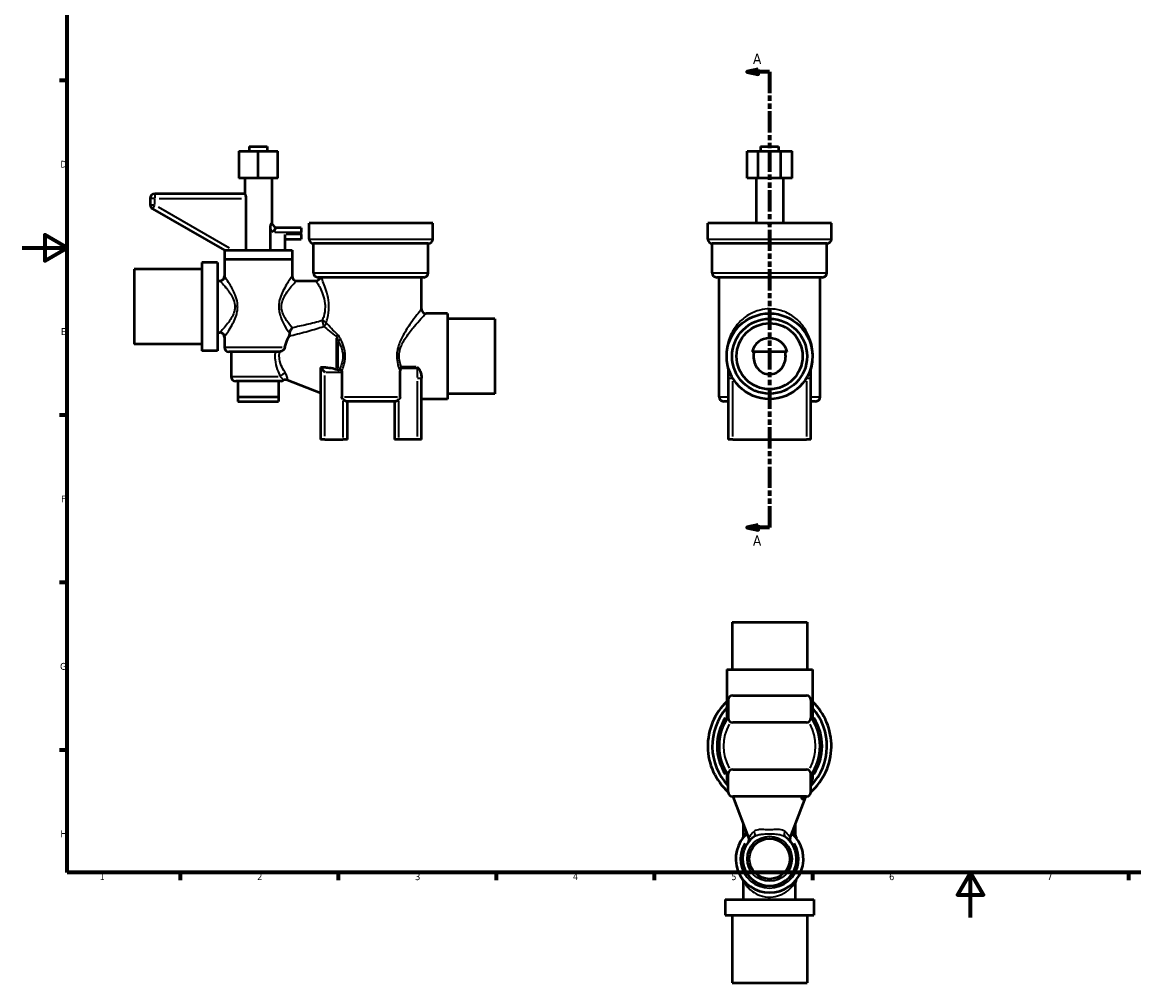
# Model space of a CAD drawing. Header units: millimetres. Extents: x 0 to 875, y -29 to 823.
# Tile 1 of 4: x 0 to 493, y -29 to 397. Entities that reach past the tile are written whole.
import ezdxf

# ---------------------------------------------------------------- set-up
doc = ezdxf.new("R2010")
doc.units = ezdxf.units.MM
doc.linetypes.add('DOUBLE_DASH_CHAIN', pattern=[1.2403, 0.6614, -0.0827, 0.1654, -0.0827, 0.1654, -0.0827])
for name, color, linetype, lineweight in [('Border (ANSI)', 7, 'Continuous', 70), ('Section Line (ANSI)', 7, 'DOUBLE_DASH_CHAIN', 70), ('Visible (ANSI)', 7, 'Continuous', 50), ('Visible Narrow (ANSI)', 7, 'Continuous', 35)]:
    doc.layers.add(name, color=color, linetype=linetype, lineweight=lineweight)
doc.styles.add('Label Text (ANSI)', font='tahoma.ttf')
doc.styles.add('Note Text (ANSI)', font='tahoma.ttf')

# ---------------------------------------------------------------- blocks, each defined once
blk = doc.blocks.new('Borders Default Border')
at = {"layer": 'Border (ANSI)'}
for p, q in [((20, 371.25), (16.55, 371.25)), ((20, 222.75), (16.55, 222.75)), ((20, 148.5), (16.55, 148.5)), ((20, 74.25), (16.55, 74.25)), ((70.08, 20), (70.08, 16.55)), ((140.17, 20), (140.17, 16.55)), ((210.25, 20), (210.25, 16.55)), ((280.33, 20), (280.33, 16.55)), ((350.42, 20), (350.42, 16.55)), ((490.58, 20), (490.58, 16.55))]:
    blk.add_line(p, q, dxfattribs=at)
at = {"layer": 'Border (ANSI)', "flags": 128}
for points in [[(20, 20), (20, 574), (821, 574), (821, 20), (20, 20)], [(0, 297), (20, 297), (10, 302.77), (10, 291.23), (20, 297)], [(420.5, 0), (420.5, 20), (414.73, 10), (426.27, 10), (420.5, 20)]]:
    blk.add_lwpolyline(points, dxfattribs=at)
at = {"layer": 'Border (ANSI)', "char_height": 3.05, "attachment_point": 7, "style": 'Note Text (ANSI)'}
for s, insert in [('D', (16.96, 332.6)), ('E', (17.21, 258.35)), ('F', (17.29, 184.1)), ('G', (16.81, 109.79)), ('H', (16.97, 35.6)), ('1', (34.35, 16.55)), ('2', (104.2, 16.55)), ('3', (174.26, 16.49)), ('4', (244.23, 16.55)), ('5', (314.48, 16.49)), ('6', (384.49, 16.49)), ('7', (454.6, 16.55))]:
    blk.add_mtext(s, dxfattribs=dict(at, insert=insert))
blk = doc.blocks.new('2dTransSection0')
at = {"layer": 'Section Line (ANSI)', "linetype": 'Continuous'}
for p, q in [((326.45, 376.1), (321.45, 375.1)), ((326.45, 375.1), (321.45, 375.1)), ((321.45, 375.1), (326.45, 374.1)), ((326.45, 374.1), (326.45, 376.1)), ((331.45, 375.1), (326.45, 375.1)), ((331.45, 375.1), (331.45, 365.68)), ((331.45, 182.36), (331.45, 172.94)), ((326.45, 173.94), (321.45, 172.94)), ((326.45, 172.94), (321.45, 172.94)), ((321.45, 172.94), (326.45, 171.94)), ((326.45, 171.94), (326.45, 173.94)), ((331.45, 172.94), (326.45, 172.94))]:
    blk.add_line(p, q, dxfattribs=at)
at = {"layer": 'Section Line (ANSI)', "linetype": 'DOUBLE_DASH_CHAIN', "ltscale": 14.126626}
blk.add_line((331.45, 375.1), (331.45, 172.94), dxfattribs=at)
at = {"layer": 'Section Line (ANSI)', "linetype": 'Continuous', "flags": 128}
for points in [[(326.45, 376.1), (321.45, 375.1), (326.45, 374.1), (326.45, 376.1)], [(326.45, 173.94), (321.45, 172.94), (326.45, 171.94), (326.45, 173.94)]]:
    blk.add_lwpolyline(points, dxfattribs=at)
at = {"layer": 'Section Line (ANSI)'}
for points in [[(326.45, 376.1), (321.45, 375.1), (326.45, 374.1), (326.45, 376.1)], [(326.45, 173.94), (321.45, 172.94), (326.45, 171.94), (326.45, 173.94)]]:
    blk.add_solid(points, dxfattribs=at)
at = {"layer": 'Section Line (ANSI)', "char_height": 4.57, "attachment_point": 7, "style": 'Label Text (ANSI)'}
for insert in [(324.09, 378.6), (324.09, 164.87)]:
    blk.add_mtext('A', dxfattribs=dict(at, insert=insert))

msp = doc.modelspace()

# ---------------------------------------------------------------- linework, layer by layer
at = {"layer": 'Visible (ANSI)'}
for p, q in [((100.665, 341.927), (108.665, 341.927)), ((100.665, 341.927), (100.665, 339.927)), ((108.665, 341.927), (108.665, 339.927)), ((327.454, 341.927), (335.454, 341.927)), ((327.454, 341.927), (327.454, 339.927)), ((335.454, 341.927), (335.454, 339.927)), ((96.004, 339.927), (96.004, 327.927)), ((96.004, 339.927), (104.665, 339.927)), ((104.665, 339.927), (113.325, 339.927)), ((104.665, 327.927), (104.665, 339.927)), ((113.325, 327.927), (113.325, 339.927)), ((321.454, 339.927), (326.454, 339.927)), ((321.454, 327.927), (321.454, 339.927)), ((326.454, 339.927), (336.454, 339.927)), ((326.454, 327.927), (326.454, 339.927)), ((336.454, 339.927), (341.454, 339.927)), ((336.454, 327.927), (336.454, 339.927)), ((341.454, 327.927), (341.454, 339.927)), ((104.665, 327.927), (96.004, 327.927)), ((98.665, 327.927), (98.665, 320.927)), ((113.325, 327.927), (104.665, 327.927)), ((110.665, 327.927), (110.665, 307.927)), ((326.454, 327.927), (321.454, 327.927)), ((325.454, 327.927), (325.454, 307.927)), ((336.454, 327.927), (326.454, 327.927)), ((341.454, 327.927), (336.454, 327.927)), ((337.454, 327.927), (337.454, 307.927)), ((98.685, 320.927), (58.756, 320.927)), ((56.756, 318.927), (56.756, 316.082)), ((99.21, 318.927), (99.21, 295.927)), ((57.756, 314.35), (89.665, 295.927)), ((112.342, 305.927), (110.644, 307.951)), ((112.342, 305.927), (111.409, 303.927)), ((123.665, 305.927), (112.342, 305.927)), ((123.665, 305.927), (123.665, 303.927)), ((182.087, 307.927), (127.242, 307.927)), ((127.242, 300.927), (127.242, 307.927)), ((182.087, 300.927), (182.087, 307.927)), ((358.876, 307.927), (304.031, 307.927)), ((304.031, 300.927), (304.031, 307.927)), ((358.876, 300.927), (358.876, 307.927)), ((110.119, 295.927), (110.119, 305.465)), ((116.665, 295.927), (116.665, 302.927)), ((116.665, 300.927), (123.665, 300.927)), ((123.665, 302.927), (123.665, 303.927)), ((123.665, 302.927), (123.665, 300.927)), ((89.68, 295.927), (89.665, 295.927)), ((89.665, 295.927), (89.665, 291.927)), ((89.68, 295.927), (119.665, 295.927)), ((119.665, 295.927), (119.665, 291.927)), ((180.087, 298.927), (129.242, 298.927)), ((129.242, 285.927), (129.242, 298.927)), ((180.087, 285.927), (180.087, 298.927)), ((356.876, 298.927), (306.031, 298.927)), ((306.031, 285.927), (306.031, 298.927)), ((356.876, 285.927), (356.876, 298.927)), ((89.665, 291.927), (119.665, 291.927)), ((89.665, 291.927), (89.665, 284.427)), ((89.665, 291.927), (119.665, 291.927)), ((119.665, 291.927), (119.665, 284.427)), ((49.665, 287.552), (49.665, 254.303)), ((79.665, 287.552), (49.665, 287.552)), ((79.665, 290.552), (79.665, 251.303)), ((86.665, 290.552), (79.665, 290.552)), ((86.665, 290.552), (86.665, 251.303)), ((86.665, 282.427), (87.665, 282.427)), ((121.665, 282.427), (130.242, 282.427)), ((178.087, 283.927), (131.242, 283.927)), ((177.087, 269.927), (177.087, 283.927)), ((354.876, 283.927), (308.031, 283.927)), ((309.031, 230.927), (309.031, 283.927)), ((353.876, 230.927), (353.876, 283.927)), ((188.665, 267.927), (179.087, 267.927)), ((188.665, 267.927), (188.665, 229.927)), ((209.665, 265.552), (188.665, 265.552)), ((209.665, 265.552), (209.665, 232.303)), ((86.665, 259.427), (87.665, 259.427)), ((89.665, 257.427), (89.665, 252.927)), ((79.665, 254.303), (49.665, 254.303)), ((86.665, 251.303), (79.665, 251.303)), ((114.069, 250.927), (91.665, 250.927)), ((92.665, 250.927), (92.665, 239.927)), ((331.454, 250.927), (323.665, 250.927)), ((339.242, 250.927), (331.454, 250.927)), ((132.242, 243.927), (132.242, 211.927)), ((134.652, 243.927), (132.242, 243.927)), ((132.242, 243.927), (134.242, 241.927)), ((140.035, 242.965), (140.562, 242.965)), ((141.751, 241.927), (141.751, 230.927)), ((167.578, 230.927), (167.578, 242.417)), ((313.123, 243.666), (313.123, 239.215)), ((349.784, 239.215), (349.784, 243.666)), ((114.665, 237.927), (94.665, 237.927)), ((95.665, 237.927), (95.665, 230.927)), ((113.665, 237.927), (113.665, 230.927)), ((117.521, 238.416), (132.242, 232.773)), ((177.087, 211.927), (177.087, 239.215)), ((313.123, 239.215), (313.123, 211.927)), ((349.784, 211.927), (349.784, 239.215)), ((209.665, 232.303), (188.665, 232.303)), ((95.665, 230.927), (113.665, 230.927)), ((95.665, 230.927), (113.665, 230.927)), ((95.665, 230.927), (95.665, 228.927)), ((95.665, 228.927), (113.665, 228.927)), ((113.665, 230.927), (113.665, 228.927)), ((165.386, 228.927), (143.943, 228.927)), ((144.242, 211.927), (144.242, 228.927)), ((165.087, 228.927), (165.087, 211.927)), ((188.665, 229.927), (177.087, 229.927)), ((313.123, 228.927), (311.031, 228.927)), ((351.876, 228.927), (349.784, 228.927)), ((134.242, 211.927), (132.242, 211.927)), ((134.242, 211.927), (142.242, 211.927)), ((144.242, 211.927), (142.242, 211.927)), ((167.087, 211.927), (165.087, 211.927)), ((175.087, 211.927), (167.087, 211.927)), ((177.087, 211.927), (175.087, 211.927)), ((315.123, 211.927), (313.123, 211.927)), ((315.123, 211.927), (347.784, 211.927)), ((349.784, 211.927), (347.784, 211.927)), ((314.829, 131.011), (348.078, 131.011)), ((314.829, 131.011), (314.829, 110.011)), ((348.078, 131.011), (348.078, 110.011)), ((312.454, 110.011), (350.454, 110.011)), ((312.454, 110.011), (312.454, 88.48)), ((350.454, 110.011), (350.454, 88.48)), ((313.123, 96.434), (313.123, 88.434)), ((315.123, 98.434), (347.784, 98.434)), ((349.784, 96.434), (349.784, 88.434)), ((347.784, 86.434), (315.123, 86.434)), ((315.123, 65.589), (347.784, 65.589)), ((312.454, 63.543), (312.454, 61.381)), ((313.123, 59.264), (312.586, 60.666)), ((313.123, 55.589), (313.123, 63.589)), ((349.784, 55.589), (349.784, 63.589)), ((349.784, 59.264), (350.321, 60.666)), ((350.454, 63.543), (350.454, 61.381)), ((347.784, 53.589), (315.123, 53.589)), ((322.291, 35.349), (315.299, 53.589)), ((340.616, 35.349), (347.575, 53.501)), ((345.784, 52.813), (345.784, 53.051)), ((319.954, 36.343), (319.954, 41.446)), ((342.954, 36.343), (342.954, 41.446)), ((319.954, 8.011), (319.954, 15.679)), ((342.954, 8.011), (342.954, 15.679)), ((311.829, 8.011), (351.078, 8.011)), ((311.829, 8.011), (311.829, 1.011)), ((351.078, 8.011), (351.078, 1.011)), ((311.829, 1.011), (351.078, 1.011)), ((314.829, 1.011), (314.829, -28.989)), ((348.078, 1.011), (348.078, -28.989)), ((314.829, -28.989), (348.078, -28.989))]:
    msp.add_line(p, q, dxfattribs=at)
for centre, radius in [((331.454, 248.927), 19), ((331.454, 248.927), 16.625), ((331.454, 248.927), 14.624), ((331.454, 26.011), 9)]:
    msp.add_circle(centre, radius, dxfattribs=at)
for centre, radius, start, end in [((58.756, 318.927), 2, 90, 180), ((58.756, 316.082), 2, 180, 240), ((129.242, 300.927), 2, 180, 270), ((180.087, 300.927), 2, 270, 0), ((306.031, 300.927), 2, 180, 270), ((356.876, 300.927), 2, 270, 0), ((131.242, 285.927), 2, 180, 270), ((178.087, 285.927), 2, 270, 0), ((308.031, 285.927), 2, 180, 270), ((354.876, 285.927), 2, 270, 0), ((87.665, 284.427), 2, 270, 0), ((121.665, 284.427), 2, 180, 270), ((130.242, 284.427), 2, 270, 345.52249), ((179.087, 269.927), 2, 180, 270), ((87.665, 257.427), 2, 0, 90), ((331.454, 248.927), 8.041, 14.40132, 165.59868), ((91.665, 252.927), 2, 180, 270), ((311.123, 243.666), 2, 0, 14.50869), ((351.784, 243.666), 2, 165.49131, 180), ((94.665, 239.927), 2, 180, 270), ((114.665, 239.927), 2, 270, 302.35222), ((116.805, 236.548), 2, 69.02651, 122.35222), ((311.031, 230.927), 2, 180, 270), ((351.876, 230.927), 2, 270, 0), ((331.454, 76.011), 27.422, 133.85707, 228.0532), ((315.123, 96.434), 2, 90, 180), ((347.784, 96.434), 2, 0, 90), ((331.454, 76.011), 27.422, 311.9468, 46.14293), ((331.454, 76.011), 25.423, 138.36302, 223.86068), ((331.454, 76.011), 22.422, 144.83491, 215.16509), ((331.454, 76.011), 25.423, 316.13932, 41.63698), ((331.454, 76.011), 22.422, 324.83491, 35.16509), ((310.454, 88.48), 2, 329.30119, 0), ((315.123, 88.434), 2, 180, 270), ((347.784, 88.434), 2, 270, 0), ((352.454, 88.48), 2, 180, 210.69881), ((310.454, 63.543), 2, 0, 30.69881), ((315.123, 63.589), 2, 90, 180), ((347.784, 63.589), 2, 0, 90), ((352.454, 63.543), 2, 149.30119, 180), ((314.454, 61.381), 2, 180, 200.97349), ((348.454, 61.381), 2, 339.02651, 0), ((315.123, 55.589), 2, 180, 270), ((347.784, 55.589), 2, 270, 0), ((331.454, 26.011), 15, 131.3117, 48.6883), ((331.454, 26.011), 12, 125.31922, 54.68078), ((317.954, 36.343), 2, 322.57199, 0), ((320.423, 34.633), 2, 321.98726, 20.97349), ((342.484, 34.633), 2, 159.02651, 218.01274), ((344.954, 36.343), 2, 180, 217.42801), ((317.954, 15.679), 2, 0, 37.42801), ((344.954, 15.679), 2, 142.57199, 180)]:
    msp.add_arc(centre, radius, start, end, dxfattribs=at)
for start_param, end_param in [(3.0581626, 3.1266466), (3.1565387, 3.2250227)]:
    msp.add_ellipse((331.454, 315.077), major_axis=(0, 7.151), ratio=0.8390996, start_param=start_param, end_param=end_param, dxfattribs=at)
for points, knots in [([(98.685, 320.927), (98.707, 320.927), (98.748, 320.875), (98.855, 320.669), (98.92, 320.514), (99.039, 320.161), (99.099, 319.939), (99.186, 319.449), (99.21, 319.181), (99.21, 318.927)], [0.30251086, 0.30251086, 0.30251086, 0.30251086, 0.37963058, 0.37963058, 0.4567503, 0.4567503, 0.53287897, 0.53287897, 0.60900764, 0.60900764, 0.60900764, 0.60900764]), ([(110.119, 305.465), (110.119, 305.817), (110.138, 306.199), (110.228, 306.905), (110.299, 307.228), (110.429, 307.639), (110.489, 307.781), (110.586, 307.948), (110.624, 307.975), (110.644, 307.951)], [0.8432935, 0.8432935, 0.8432935, 0.8432935, 0.94862422, 0.94862422, 1.05395495, 1.05395495, 1.12614888, 1.12614888, 1.1983428, 1.1983428, 1.1983428, 1.1983428]), ([(118.643, 258.918), (118.664, 259.103), (118.7, 259.293), (118.81, 259.726), (118.891, 259.964), (119.092, 260.465), (119.221, 260.725), (119.481, 261.181), (119.616, 261.385), (119.75, 261.559), (119.751, 261.56), (119.752, 261.562)], [-0.32998507, -0.32998507, -0.32998507, -0.32998507, -0.27129033, -0.27129033, -0.19482247, -0.19482247, -0.09728286, -0.09728286, 0, 0, 0.00080749, 0.00080749, 0.00080749, 0.00080749]), ([(116.452, 252.927), (116.782, 254.219), (117.239, 255.416), (117.903, 256.933), (118.148, 257.445), (118.381, 257.909)], [0.39391437, 0.39391437, 0.39391437, 0.39391437, 0.787167, 0.787167, 0.99977112, 0.99977112, 0.99977112, 0.99977112]), ([(118.381, 257.909), (118.466, 258.078), (118.532, 258.286), (118.607, 258.647), (118.628, 258.78), (118.643, 258.918)], [0, 0, 0, 0, 0.08073817, 0.08073817, 0.12405526, 0.12405526, 0.12405526, 0.12405526]), ([(116.452, 252.927), (116.382, 252.652), (116.265, 252.379), (115.944, 251.873), (115.743, 251.645), (115.275, 251.268), (115.013, 251.124), (114.568, 250.98), (114.397, 250.946), (114.226, 250.933)], [0, 0, 0, 0, 0.08954234, 0.08954234, 0.18004115, 0.18004115, 0.2713156, 0.2713156, 0.32641423, 0.32641423, 0.32641423, 0.32641423]), ([(324.537, 250.927), (324.387, 250.262), (324.315, 249.581), (324.315, 248.927), (324.315, 247.961), (324.476, 246.935), (325.134, 245.035), (325.63, 244.159), (326.823, 242.712), (327.616, 242.045), (329.433, 241.131), (330.458, 240.886), (331.454, 240.886)], [-0.1959639, -0.1959639, -0.1959639, -0.1959639, 0, 0, 0, 0.2898799, 0.2898799, 0.5797597, 0.5797597, 0.8784792, 0.8784792, 1.1771987, 1.1771987, 1.1771987, 1.1771987]), ([(331.454, 240.886), (332.449, 240.886), (333.475, 241.131), (335.291, 242.045), (336.085, 242.712), (337.278, 244.159), (337.774, 245.035), (338.431, 246.935), (338.593, 247.961), (338.593, 249.581), (338.521, 250.262), (338.371, 250.927)], [1.1771987, 1.1771987, 1.1771987, 1.1771987, 1.4759182, 1.4759182, 1.7746377, 1.7746377, 2.0645175, 2.0645175, 2.3543974, 2.3543974, 2.5503613, 2.5503613, 2.5503613, 2.5503613]), ([(134.652, 243.927), (135.166, 243.927), (135.677, 243.895), (136.154, 243.843), (137.151, 243.733), (138.3, 243.495), (139.319, 243.105)], [2.23221335, 2.23221335, 2.23221335, 2.23221335, 2.38568201, 2.38568201, 2.38568201, 2.70599013, 2.70599013, 2.70599013, 2.70599013]), ([(140.035, 242.965), (139.893, 242.965), (139.754, 242.982), (139.514, 243.037), (139.414, 243.069), (139.319, 243.105)], [2.066839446, 2.066839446, 2.066839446, 2.066839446, 2.105215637, 2.105215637, 2.134291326, 2.134291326, 2.134291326, 2.134291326]), ([(141.701, 242.301), (141.676, 242.392), (141.638, 242.477), (141.528, 242.632), (141.46, 242.697), (141.281, 242.82), (141.169, 242.868), (140.894, 242.946), (140.727, 242.965), (140.562, 242.965)], [0, 0, 0, 0, 0.02898427, 0.02898427, 0.0587893, 0.0587893, 0.09592968, 0.09592968, 0.1450912, 0.1450912, 0.1450912, 0.1450912]), ([(167.843, 243.666), (167.784, 243.58), (167.74, 243.48), (167.621, 243.129), (167.578, 242.798), (167.578, 242.417)], [0.05561414, 0.05561414, 0.05561414, 0.05561414, 0.0868076, 0.0868076, 0.16711857, 0.16711857, 0.16711857, 0.16711857]), ([(168.197, 244.167), (168.196, 244.166), (168.195, 244.164), (168.075, 244.001), (167.957, 243.835), (167.843, 243.666)], [-0.000692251, -0.000692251, -0.000692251, -0.000692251, 0, 0, 0.061097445, 0.061097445, 0.061097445, 0.061097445]), ([(175.087, 244.167), (175.089, 244.166), (175.09, 244.165), (175.248, 244.019), (175.432, 243.853), (175.623, 243.666)], [-0.000632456, -0.000632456, -0.000632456, -0.000632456, 0, 0, 0.064613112, 0.064613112, 0.064613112, 0.064613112]), ([(175.623, 243.666), (175.886, 243.414), (176.091, 243.047), (176.507, 242.191), (176.715, 241.579), (177.007, 240.363), (177.087, 239.758), (177.087, 239.215)], [0.05939359, 0.05939359, 0.05939359, 0.05939359, 0.16925025, 0.16925025, 0.35855737, 0.35855737, 0.54786449, 0.54786449, 0.54786449, 0.54786449]), ([(142.242, 229.908), (142.111, 230.032), (141.995, 230.177), (141.817, 230.497), (141.751, 230.728), (141.751, 230.927)], [2.22542444, 2.22542444, 2.22542444, 2.22542444, 2.27540065, 2.27540065, 2.33530792, 2.33530792, 2.33530792, 2.33530792]), ([(142.242, 229.908), (142.311, 229.843), (142.383, 229.778), (142.664, 229.54), (142.882, 229.382), (143.261, 229.151), (143.423, 229.068), (143.706, 228.959), (143.826, 228.931), (143.932, 228.927), (143.938, 228.927), (143.943, 228.927)], [-1.06470484, -1.06470484, -1.06470484, -1.06470484, -1.04246407, -1.04246407, -0.98270066, -0.98270066, -0.93688301, -0.93688301, -0.89636995, -0.89636995, -0.89407306, -0.89407306, -0.89407306, -0.89407306]), ([(165.386, 228.927), (165.486, 228.927), (165.608, 228.955), (165.913, 229.069), (166.097, 229.165), (166.541, 229.445), (166.804, 229.646), (167.058, 229.881), (167.073, 229.894), (167.087, 229.908)], [-0.2997256, -0.2997256, -0.2997256, -0.2997256, -0.25357361, -0.25357361, -0.19762586, -0.19762586, -0.12111886, -0.12111886, -0.11645951, -0.11645951, -0.11645951, -0.11645951]), ([(167.578, 230.927), (167.578, 230.728), (167.512, 230.497), (167.334, 230.177), (167.218, 230.032), (167.087, 229.908)], [0, 0, 0, 0, 0.05990727, 0.05990727, 0.10988348, 0.10988348, 0.10988348, 0.10988348]), ([(313.06, 96.434), (313.06, 96.435), (313.06, 96.437), (313.098, 96.594), (313.143, 96.779), (313.197, 96.97)], [-0.000632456, -0.000632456, -0.000632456, -0.000632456, 0, 0, 0.064613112, 0.064613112, 0.064613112, 0.064613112]), ([(349.711, 96.97), (349.764, 96.779), (349.809, 96.594), (349.847, 96.437), (349.847, 96.435), (349.848, 96.434)], [0.880163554, 0.880163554, 0.880163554, 0.880163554, 0.944776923, 0.944776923, 0.945409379, 0.945409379, 0.945409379, 0.945409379]), ([(313.06, 89.544), (313.06, 89.543), (313.061, 89.541), (313.102, 89.422), (313.123, 89.304), (313.123, 89.19)], [-0.000692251, -0.000692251, -0.000692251, -0.000692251, 0, 0, 0.061097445, 0.061097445, 0.061097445, 0.061097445]), ([(349.848, 89.544), (349.847, 89.543), (349.847, 89.541), (349.805, 89.422), (349.784, 89.304), (349.784, 89.19)], [-0.151487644, -0.151487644, -0.151487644, -0.151487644, -0.150796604, -0.150796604, -0.089804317, -0.089804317, -0.089804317, -0.089804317]), ([(346.688, 53.589), (346.598, 53.589), (346.513, 53.58), (346.285, 53.532), (346.163, 53.472), (345.938, 53.292), (345.856, 53.158), (345.779, 52.899), (345.776, 52.78), (345.81, 52.637), (345.836, 52.575), (345.896, 52.543), (345.906, 52.54), (345.922, 52.536), (345.929, 52.535), (345.941, 52.534), (345.947, 52.534), (345.959, 52.534), (345.966, 52.535), (345.985, 52.538), (345.998, 52.541), (346.063, 52.564), (346.123, 52.601), (346.196, 52.652), (346.205, 52.659), (346.214, 52.666)], [0.29388216, 0.29388216, 0.29388216, 0.29388216, 0.32008106, 0.32008106, 0.36902711, 0.36902711, 0.43410811, 0.43410811, 0.49193773, 0.49193773, 0.52639466, 0.52639466, 0.53224607, 0.53224607, 0.53599772, 0.53599772, 0.53901269, 0.53901269, 0.54246291, 0.54246291, 0.54847578, 0.54847578, 0.57263793, 0.57263793, 0.57610123, 0.57610123, 0.57610123, 0.57610123]), ([(345.784, 53.051), (345.784, 53.175), (345.793, 53.308), (345.81, 53.485), (345.815, 53.536), (345.821, 53.589)], [1.917513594, 1.917513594, 1.917513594, 1.917513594, 1.962735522, 1.962735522, 1.981038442, 1.981038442, 1.981038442, 1.981038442]), ([(346.214, 52.666), (346.216, 52.667), (346.218, 52.669), (346.313, 52.739), (346.424, 52.83), (346.743, 53.074), (346.977, 53.237), (347.373, 53.428), (347.503, 53.48), (347.764, 53.559), (347.893, 53.587), (348.023, 53.603)], [0.45445993, 0.45445993, 0.45445993, 0.45445993, 0.4555666, 0.4555666, 0.5159073, 0.5159073, 0.6066149, 0.6066149, 0.64762131, 0.64762131, 0.68615067, 0.68615067, 0.68615067, 0.68615067])]:
    msp.add_open_spline(points, degree=3, knots=knots, dxfattribs=at)
for points in [[(330.452, 307.927), (330.619, 307.96), (330.79, 307.968), (330.954, 307.951)], [(331.954, 307.951), (332.117, 307.968), (332.289, 307.96), (332.456, 307.927)], [(114.069, 250.927), (114.122, 250.927), (114.174, 250.929), (114.226, 250.933)], [(141.701, 242.301), (141.733, 242.18), (141.751, 242.055), (141.751, 241.927)]]:
    msp.add_open_spline(points, degree=3, dxfattribs=at)
at = {"layer": 'Visible Narrow (ANSI)'}
for p, q in [((58.756, 320.921), (58.756, 319.084)), ((58.599, 318.927), (56.762, 318.927)), ((56.762, 316.082), (58.599, 316.082)), ((58.677, 315.946), (57.759, 314.355)), ((58.756, 316.224), (58.756, 318.785)), ((60.778, 318.927), (97.187, 318.927)), ((91.919, 296.935), (60.501, 315.074)), ((330.954, 307.929), (330.954, 307.95)), ((331.954, 307.95), (331.954, 307.929)), ((110.183, 305.388), (111.345, 304.004)), ((112.022, 303.927), (123.052, 303.927)), ((123.315, 302.927), (117.015, 302.927)), ((127.58, 300.927), (181.749, 300.927)), ((304.369, 300.927), (358.539, 300.927)), ((129.555, 285.927), (179.774, 285.927)), ((306.344, 285.927), (356.563, 285.927)), ((95.496, 270.927), (94.398, 270.927)), ((139.319, 243.821), (139.319, 256.959)), ((89.779, 252.927), (115.217, 252.927)), ((140.035, 255.235), (140.035, 243.593)), ((134.617, 241.927), (141.375, 241.927)), ((168.205, 243.666), (174.725, 243.666)), ((174.743, 244.167), (168.542, 244.167)), ((175.087, 244.143), (175.087, 243.692)), ((175.087, 243.444), (175.087, 239.438)), ((175.114, 243.666), (175.597, 243.666)), ((313.124, 243.666), (313.19, 243.666)), ((349.718, 243.666), (349.784, 243.666)), ((92.76, 239.927), (113.504, 239.927)), ((134.242, 213.427), (134.242, 240.427)), ((175.087, 237.851), (175.087, 213.292)), ((175.244, 239.215), (177.081, 239.215)), ((313.13, 239.215), (314.966, 239.215)), ((315.123, 213.292), (315.123, 237.851)), ((347.784, 237.851), (347.784, 213.292)), ((347.941, 239.215), (349.778, 239.215)), ((142.242, 229.009), (142.242, 212.826)), ((142.899, 230.927), (166.43, 230.927)), ((167.087, 212.826), (167.087, 229.009)), ((309.042, 230.927), (312.736, 230.927)), ((350.172, 230.927), (353.866, 230.927)), ((313.06, 96.089), (313.06, 89.889)), ((313.066, 96.434), (313.123, 96.434)), ((349.784, 96.434), (349.842, 96.434)), ((349.848, 89.889), (349.848, 96.089)), ((312.455, 61.381), (313.058, 61.381)), ((313.071, 60.666), (312.588, 60.666)), ((350.32, 60.666), (349.836, 60.666)), ((349.849, 61.381), (350.452, 61.381))]:
    msp.add_line(p, q, dxfattribs=at)
msp.add_circle((331.454, 26.011), 10, dxfattribs=at)
for centre, radius, start, end in [((331.454, 76.011), 23.422, 147.79076, 212.20924), ((331.454, 76.011), 20.423, 151.50007, 208.49993), ((331.454, 76.011), 20.423, 331.50007, 28.49993), ((331.454, 76.011), 23.422, 327.79076, 32.20924), ((331.454, 26.011), 13, 148.16349, 31.83651), ((317.954, 15.679), 2, 1.8714, 35.55661)]:
    msp.add_arc(centre, radius, start, end, dxfattribs=at)
for centre, major_axis, ratio, start_param, end_param in [((133.052, 263.654), (0.617, -1.903), 0.1935068, 0.6952521, 2.0344943), ((133.052, 263.654), (-1.896, 0.638), 0.5183393, 3.775823, 4.8267066), ((133.052, 263.654), (1.402, 1.426), 0.8046153, 4.4802021, 5.3342584), ((138.603, 258.491), (1.294, 1.525), 0.55415, 4.6422235, 5.1250302), ((140.035, 256.581), (-1.772, -0.927), 0.3276328, 1.4375152, 2.0938624), ((116.088, 239.927), (1.745, 0.978), 0.5678471, 0.9361617, 2.2878026), ((347.784, 51.589), (0, 2), 0.9315658, 0.0501008, 0.9519151), ((323.36, 37.435), (1.156, -1.632), 0.7181009, 0.0750912, 1.4267321), ((339.548, 37.435), (-1.156, -1.632), 0.7181009, 4.8564532, 6.2080941)]:
    msp.add_ellipse(centre, major_axis=major_axis, ratio=ratio, start_param=start_param, end_param=end_param, dxfattribs=at)
for points, knots in [([(87.665, 282.427), (87.665, 282.427), (87.928, 282.148), (88.879, 281.1), (89.591, 280.303), (91.275, 278.226), (92.286, 276.895), (93.581, 274.441), (93.987, 273.445), (94.283, 271.912), (94.333, 271.42), (94.333, 270.927)], [5.5230314, 5.5230314, 5.5230314, 5.5230314, 5.9392773, 5.9392773, 6.3903639, 6.3903639, 6.9117384, 6.9117384, 7.2217765, 7.2217765, 7.3640467, 7.3640467, 7.3640467, 7.3640467]), ([(95.548, 270.927), (95.548, 271.506), (95.504, 272.083), (95.243, 273.883), (94.885, 275.052), (93.743, 277.932), (92.85, 279.496), (91.364, 281.934), (90.736, 282.869), (89.897, 284.1), (89.665, 284.427), (89.665, 284.427)], [-7.3640467, -7.3640467, -7.3640467, -7.3640467, -7.2217765, -7.2217765, -6.9117384, -6.9117384, -6.3903639, -6.3903639, -5.9392773, -5.9392773, -5.5230314, -5.5230314, -5.5230314, -5.5230314]), ([(119.665, 284.427), (119.665, 284.427), (119.594, 284.328), (119.236, 283.811), (118.831, 283.227), (117.88, 281.78), (117.357, 280.96), (116.289, 279.13), (115.743, 278.125), (114.825, 276.076), (114.438, 275.055), (113.944, 273.067), (113.803, 272.123), (113.771, 270.557), (113.807, 269.943), (114.028, 268.294), (114.3, 267.29), (114.969, 265.417), (115.364, 264.544), (116.543, 262.207), (117.36, 260.889), (118.256, 259.5), (118.459, 259.193), (118.643, 258.918)], [-8.9782873, -8.9782873, -8.9782873, -8.9782873, -8.6956112, -8.6956112, -8.2201512, -8.2201512, -7.8003787, -7.8003787, -7.3926696, -7.3926696, -7.0438174, -7.0438174, -6.757984, -6.757984, -6.574, -6.574, -6.2544164, -6.2544164, -5.9348329, -5.9348329, -5.3339847, -5.3339847, -5.1429047, -5.1429047, -5.1429047, -5.1429047]), ([(119.752, 261.562), (118.996, 262.445), (118.1, 263.539), (116.791, 265.49), (116.343, 266.234), (115.584, 267.829), (115.277, 268.684), (115.026, 270.088), (114.985, 270.612), (115.022, 271.946), (115.181, 272.75), (115.741, 274.443), (116.18, 275.314), (117.221, 277.059), (117.839, 277.915), (119.049, 279.474), (119.642, 280.172), (120.72, 281.405), (121.178, 281.903), (121.585, 282.342), (121.665, 282.427), (121.665, 282.427)], [5.352422, 5.352422, 5.352422, 5.352422, 5.9348329, 5.9348329, 6.2544164, 6.2544164, 6.574, 6.574, 6.757984, 6.757984, 7.0438174, 7.0438174, 7.3926696, 7.3926696, 7.8003787, 7.8003787, 8.2201512, 8.2201512, 8.6956112, 8.6956112, 8.9782873, 8.9782873, 8.9782873, 8.9782873]), ([(130.242, 282.427), (130.242, 282.427), (130.278, 282.372), (130.462, 282.086), (130.663, 281.771), (131.25, 280.801), (131.666, 280.085), (132.54, 278.36), (132.999, 277.346), (133.795, 275.023), (134.118, 273.694), (134.295, 271.81), (134.317, 271.299), (134.298, 269.347), (134.061, 267.917), (133.504, 265.952), (133.285, 265.323), (133.052, 264.732)], [8.6716225, 8.6716225, 8.6716225, 8.6716225, 8.9014809, 8.9014809, 9.2692543, 9.2692543, 9.7241777, 9.7241777, 10.1853698, 10.1853698, 10.6760441, 10.6760441, 10.8558191, 10.8558191, 11.3635212, 11.3635212, 11.6205137, 11.6205137, 11.6205137, 11.6205137]), ([(134.822, 263.654), (135.036, 264.348), (135.237, 265.087), (135.749, 267.393), (135.966, 269.072), (135.983, 271.364), (135.963, 271.964), (135.801, 274.175), (135.504, 275.736), (134.773, 278.462), (134.352, 279.652), (133.549, 281.677), (133.167, 282.518), (132.721, 283.463), (132.593, 283.725), (132.492, 283.927)], [-11.6205137, -11.6205137, -11.6205137, -11.6205137, -11.3635212, -11.3635212, -10.8558191, -10.8558191, -10.6760441, -10.6760441, -10.1853698, -10.1853698, -9.7241777, -9.7241777, -9.2692543, -9.2692543, -9.0414931, -9.0414931, -9.0414931, -9.0414931]), ([(94.333, 270.927), (94.333, 270.299), (94.251, 269.672), (93.879, 268.141), (93.507, 267.266), (92.625, 265.609), (92.112, 264.828), (90.936, 263.193), (90.27, 262.376), (88.993, 260.874), (88.409, 260.234), (87.801, 259.573), (87.669, 259.431), (87.667, 259.43)], [0, 0, 0, 0, 0.1814162, 0.1814162, 0.4573742, 0.4573742, 0.7445317, 0.7445317, 1.1114387, 1.1114387, 1.5387423, 1.5387423, 1.8409891, 1.8409891, 1.8409891, 1.8409891]), ([(89.667, 257.43), (89.668, 257.432), (89.785, 257.598), (90.322, 258.375), (90.836, 259.125), (91.963, 260.888), (92.551, 261.847), (93.588, 263.767), (94.041, 264.684), (94.819, 266.629), (95.148, 267.657), (95.476, 269.454), (95.548, 270.19), (95.548, 270.927)], [-1.8409891, -1.8409891, -1.8409891, -1.8409891, -1.5387423, -1.5387423, -1.1114387, -1.1114387, -0.7445317, -0.7445317, -0.4573742, -0.4573742, -0.1814162, -0.1814162, 0, 0, 0, 0]), ([(177.087, 269.927), (177.087, 269.927), (176.956, 269.762), (176.352, 268.991), (175.759, 268.233), (174.239, 266.232), (173.299, 264.969), (171.205, 261.972), (170.032, 260.204), (168.144, 256.769), (167.384, 255.18), (166.661, 252.872), (166.505, 252.275), (166.205, 250.756), (166.109, 249.818), (166.116, 247.662), (166.291, 246.45), (166.845, 244.294), (167.189, 243.334), (167.578, 242.417)], [14.206613, 14.206613, 14.206613, 14.206613, 14.6606015, 14.6606015, 15.3074261, 15.3074261, 15.9877286, 15.9877286, 16.734293, 16.734293, 17.2931708, 17.2931708, 17.4815637, 17.4815637, 17.7631443, 17.7631443, 18.1282129, 18.1282129, 18.4443458, 18.4443458, 18.4443458, 18.4443458]), ([(168.197, 244.167), (167.992, 244.646), (167.807, 245.138), (167.328, 246.686), (167.138, 247.783), (167.129, 249.733), (167.235, 250.582), (167.561, 251.956), (167.731, 252.497), (168.518, 254.585), (169.347, 256.022), (171.402, 259.13), (172.681, 260.73), (174.961, 263.441), (175.985, 264.584), (177.64, 266.395), (178.286, 267.081), (178.944, 267.777), (179.087, 267.927), (179.087, 267.927)], [-18.3036342, -18.3036342, -18.3036342, -18.3036342, -18.1282129, -18.1282129, -17.7631443, -17.7631443, -17.4815637, -17.4815637, -17.2931708, -17.2931708, -16.734293, -16.734293, -15.9877286, -15.9877286, -15.3074261, -15.3074261, -14.6606015, -14.6606015, -14.206613, -14.206613, -14.206613, -14.206613]), ([(349.784, 242.417), (349.989, 243.1), (350.165, 243.807), (350.424, 245.13), (350.519, 245.737), (350.762, 247.882), (350.779, 249.482), (350.508, 252.436), (350.249, 253.792), (349.585, 256.162), (349.203, 257.201), (348.049, 259.759), (347.178, 261.202), (344.969, 264.035), (343.578, 265.388), (340.327, 267.694), (338.448, 268.631), (334.822, 269.682), (333.139, 269.927), (331.454, 269.927), (330.064, 269.927), (328.676, 269.762), (325.438, 268.991), (323.648, 268.233), (320.361, 266.232), (318.878, 264.969), (316.212, 261.972), (315.065, 260.204), (313.505, 256.769), (312.977, 255.18), (312.509, 252.872), (312.412, 252.275), (312.228, 250.756), (312.172, 249.818), (312.176, 247.662), (312.278, 246.45), (312.626, 244.294), (312.849, 243.334), (313.123, 242.417)], [9.9689676, 9.9689676, 9.9689676, 9.9689676, 10.2045617, 10.2045617, 10.3956609, 10.3956609, 10.8655431, 10.8655431, 11.2980947, 11.2980947, 11.6724561, 11.6724561, 12.2681767, 12.2681767, 12.9514826, 12.9514826, 13.6558425, 13.6558425, 14.206613, 14.206613, 14.206613, 14.6606015, 14.6606015, 15.3074261, 15.3074261, 15.9877286, 15.9877286, 16.734293, 16.734293, 17.2931708, 17.2931708, 17.4815637, 17.4815637, 17.7631443, 17.7631443, 18.1282129, 18.1282129, 18.4443458, 18.4443458, 18.4443458, 18.4443458]), ([(118.381, 257.909), (118.637, 257.969), (118.892, 258.03), (121.712, 258.705), (124.296, 259.373), (126.886, 260.101), (129.179, 260.746), (131.475, 261.437), (133.768, 262.176)], [-2.501697, -2.501697, -2.501697, -2.501697, -2.418453, -2.418453, -1.5854846, -1.5854846, -1.5854846, -0.8483701, -0.8483701, -0.8483701, -0.8483701]), ([(133.052, 264.732), (130.759, 264.098), (128.463, 263.509), (126.171, 262.966), (124.024, 262.457), (121.882, 261.989), (119.752, 261.562)], [0.8483701, 0.8483701, 0.8483701, 0.8483701, 1.5854846, 1.5854846, 1.5854846, 2.2757598, 2.2757598, 2.2757598, 2.2757598]), ([(133.768, 262.176), (134.502, 261.549), (135.35, 260.827), (136.283, 260.053), (137.215, 259.28), (138.223, 258.458), (139.319, 257.629)], [-25.1021363, -25.1021363, -25.1021363, -25.1021363, -24.5814699, -24.5814699, -24.5814699, -24.0611918, -24.0611918, -24.0611918, -24.0611918]), ([(139.918, 258.491), (138.912, 259.42), (137.987, 260.349), (137.131, 261.227), (136.275, 262.106), (135.496, 262.932), (134.822, 263.654)], [24.0611918, 24.0611918, 24.0611918, 24.0611918, 24.5814699, 24.5814699, 24.5814699, 25.1021363, 25.1021363, 25.1021363, 25.1021363]), ([(139.319, 257.629), (139.452, 257.404), (139.576, 257.143), (139.817, 256.548), (139.932, 256.208), (140.035, 255.852)], [0, 0, 0, 0, 0.12628964, 0.12628964, 0.26727692, 0.26727692, 0.26727692, 0.26727692]), ([(141.233, 256.581), (141.044, 256.974), (140.833, 257.347), (140.391, 257.988), (140.164, 258.264), (139.918, 258.491)], [-0.26727692, -0.26727692, -0.26727692, -0.26727692, -0.12628964, -0.12628964, 0, 0, 0, 0]), ([(141.701, 242.301), (142.086, 243.195), (142.429, 244.129), (142.991, 246.218), (143.181, 247.387), (143.232, 249.305), (143.19, 250.045), (143.093, 250.772), (142.99, 251.536), (142.826, 252.287), (142.285, 254.178), (141.842, 255.284), (141.312, 256.415), (141.272, 256.498), (141.233, 256.581)], [16.4009391, 16.4009391, 16.4009391, 16.4009391, 16.7102647, 16.7102647, 17.06433, 17.06433, 17.2856209, 17.2856209, 17.2856209, 17.5183079, 17.5183079, 17.8906072, 17.8906072, 17.9202093, 17.9202093, 17.9202093, 17.9202093]), ([(140.035, 255.852), (140.078, 255.777), (140.121, 255.702), (140.698, 254.679), (141.181, 253.678), (141.77, 251.967), (141.949, 251.288), (142.061, 250.596), (142.167, 249.938), (142.212, 249.269), (142.157, 247.534), (141.95, 246.476), (141.341, 244.598), (140.974, 243.764), (140.562, 242.965)], [-17.9202093, -17.9202093, -17.9202093, -17.9202093, -17.8906072, -17.8906072, -17.5183079, -17.5183079, -17.2856209, -17.2856209, -17.2856209, -17.06433, -17.06433, -16.7102647, -16.7102647, -16.4051552, -16.4051552, -16.4051552, -16.4051552]), ([(112.187, 250.927), (112.162, 250.735), (112.14, 250.542), (112.029, 249.364), (112.034, 248.36), (112.29, 245.86), (112.67, 244.403), (113.537, 241.931), (114.001, 240.875), (114.456, 239.927)], [6.7599532, 6.7599532, 6.7599532, 6.7599532, 6.8187008, 6.8187008, 7.1167587, 7.1167587, 7.5774105, 7.5774105, 7.97342, 7.97342, 7.97342, 7.97342]), ([(116.804, 241.316), (116.273, 242.141), (115.732, 243.051), (114.72, 245.154), (114.277, 246.376), (113.978, 248.457), (113.972, 249.289), (114.117, 250.385), (114.166, 250.66), (114.226, 250.933)], [-7.97342, -7.97342, -7.97342, -7.97342, -7.5774105, -7.5774105, -7.1167587, -7.1167587, -6.8187008, -6.8187008, -6.7179363, -6.7179363, -6.7179363, -6.7179363]), ([(114.456, 239.927), (114.594, 239.783), (114.719, 239.643), (115.008, 239.301), (115.152, 239.112), (115.41, 238.756), (115.511, 238.602), (115.672, 238.348), (115.716, 238.271), (115.733, 238.241), (115.735, 238.238), (115.735, 238.238)], [0, 0, 0, 0, 0.12051349, 0.12051349, 0.31333507, 0.31333507, 0.54844559, 0.54844559, 0.84786431, 0.84786431, 0.91824977, 0.91824977, 0.91824977, 0.91824977]), ([(117.522, 238.415), (117.522, 238.416), (117.523, 238.421), (117.547, 238.471), (117.609, 238.598), (117.649, 239.028), (117.639, 239.289), (117.496, 239.902), (117.384, 240.228), (117.1, 240.822), (116.965, 241.065), (116.804, 241.316)], [-0.91824977, -0.91824977, -0.91824977, -0.91824977, -0.84786431, -0.84786431, -0.54844559, -0.54844559, -0.31333507, -0.31333507, -0.12051349, -0.12051349, 0, 0, 0, 0]), ([(313.06, 89.544), (312.936, 89.338), (312.828, 89.153), (312.557, 88.675), (312.456, 88.484), (312.454, 88.48), (312.454, 88.48), (312.454, 88.48)], [-18.30363417, -18.30363417, -18.30363417, -18.30363417, -18.12821288, -18.12821288, -17.76314426, -17.76314426, -17.75832229, -17.75832229, -17.75832229, -17.75832229]), ([(350.452, 88.485), (350.452, 88.485), (350.405, 88.572), (350.242, 88.867), (350.148, 89.033), (349.977, 89.328), (349.915, 89.433), (349.848, 89.544)], [-10.65500019, -10.65500019, -10.65500019, -10.65500019, -10.39566088, -10.39566088, -10.20456165, -10.20456165, -10.10967257, -10.10967257, -10.10967257, -10.10967257]), ([(312.454, 63.543), (312.454, 63.543), (312.455, 63.541), (312.475, 63.504), (312.585, 63.297), (312.869, 62.799), (312.987, 62.598), (313.123, 62.373)], [-17.10031572, -17.10031572, -17.10031572, -17.10031572, -17.06433005, -17.06433005, -16.71026468, -16.71026468, -16.52561342, -16.52561342, -16.52561342, -16.52561342]), ([(349.784, 62.373), (349.921, 62.598), (350.039, 62.799), (350.323, 63.297), (350.433, 63.504), (350.453, 63.541), (350.454, 63.543), (350.454, 63.543)], [-10.5717471, -10.5717471, -10.5717471, -10.5717471, -10.38709584, -10.38709584, -10.03303046, -10.03303046, -9.9970448, -9.9970448, -9.9970448, -9.9970448]), ([(321.247, 38.071), (321.015, 37.8), (320.809, 37.542), (320.347, 36.931), (320.139, 36.623), (319.981, 36.385), (319.954, 36.344), (319.954, 36.343)], [6.05902745, 6.05902745, 6.05902745, 6.05902745, 6.25441645, 6.25441645, 6.57400002, 6.57400002, 6.73367788, 6.73367788, 6.73367788, 6.73367788]), ([(324.609, 38.15), (323.996, 37.619), (323.512, 37.079), (322.721, 36.067), (322.454, 35.623), (322.309, 35.381), (322.291, 35.35), (322.291, 35.35)], [-7.97342, -7.97342, -7.97342, -7.97342, -7.5774105, -7.5774105, -7.1167587, -7.1167587, -6.9612169, -6.9612169, -6.9612169, -6.9612169]), ([(324.516, 35.803), (324.712, 35.941), (324.927, 36.066), (325.532, 36.355), (325.949, 36.499), (326.954, 36.757), (327.559, 36.858), (329.022, 37.019), (329.907, 37.063), (331.723, 37.091), (332.648, 37.077), (334.426, 36.974), (335.278, 36.881), (336.975, 36.529), (337.779, 36.236), (338.391, 35.803)], [0, 0, 0, 0, 0.1205135, 0.1205135, 0.3133351, 0.3133351, 0.5484456, 0.5484456, 0.8478643, 0.8478643, 1.148581, 1.148581, 1.4593197, 1.4593197, 1.8365075, 1.8365075, 1.8365075, 1.8365075]), ([(338.299, 38.15), (337.715, 38.656), (336.862, 38.885), (335.12, 39.016), (334.267, 38.972), (332.561, 38.887), (331.706, 38.855), (330.01, 38.894), (329.167, 38.956), (327.715, 38.995), (327.096, 38.986), (326.057, 38.842), (325.623, 38.731), (325.009, 38.446), (324.795, 38.312), (324.609, 38.15)], [-1.8365075, -1.8365075, -1.8365075, -1.8365075, -1.4593197, -1.4593197, -1.148581, -1.148581, -0.8478643, -0.8478643, -0.5484456, -0.5484456, -0.3133351, -0.3133351, -0.1205135, -0.1205135, 0, 0, 0, 0]), ([(340.616, 35.349), (340.616, 35.349), (340.614, 35.353), (340.573, 35.424), (340.382, 35.76), (339.658, 36.772), (339.084, 37.47), (338.299, 38.15)], [-16.9590431, -16.9590431, -16.9590431, -16.9590431, -16.9047692, -16.9047692, -16.45429, -16.45429, -15.94684, -15.94684, -15.94684, -15.94684]), ([(342.954, 36.343), (342.954, 36.344), (342.923, 36.391), (342.706, 36.716), (342.352, 37.237), (341.793, 37.914), (341.728, 37.992), (341.66, 38.071)], [11.22283654, 11.22283654, 11.22283654, 11.22283654, 11.39298189, 11.39298189, 11.84050338, 11.84050338, 11.89749541, 11.89749541, 11.89749541, 11.89749541]), ([(319.954, 15.679), (319.954, 15.679), (320.006, 15.598), (320.257, 15.226), (320.517, 14.853), (321.216, 13.972), (321.664, 13.458), (322.868, 12.283), (323.677, 11.616), (325.707, 10.339), (326.981, 9.756), (329.859, 9.021), (331.475, 8.913), (334.348, 9.281), (335.614, 9.666), (338.199, 10.856), (339.43, 11.747), (341.425, 13.59), (342.187, 14.572), (342.807, 15.452), (342.926, 15.637), (342.952, 15.677), (342.954, 15.679), (342.954, 15.679)], [0, 0, 0, 0, 0.1814162, 0.1814162, 0.4573742, 0.4573742, 0.7445317, 0.7445317, 1.1114387, 1.1114387, 1.5387423, 1.5387423, 1.9929158, 1.9929158, 2.3813669, 2.3813669, 2.883246, 2.883246, 3.4059616, 3.4059616, 3.6515399, 3.6515399, 3.6820238, 3.6820238, 3.6820238, 3.6820238])]:
    msp.add_open_spline(points, degree=3, knots=knots, dxfattribs=at)

# ---------------------------------------------------------------- block references
msp.add_blockref('Borders Default Border', (0, 0))
at = {"layer": 'Section Line (ANSI)'}
msp.add_blockref('2dTransSection0', (0, 0), dxfattribs=at)

doc.saveas('drawing.dxf')
